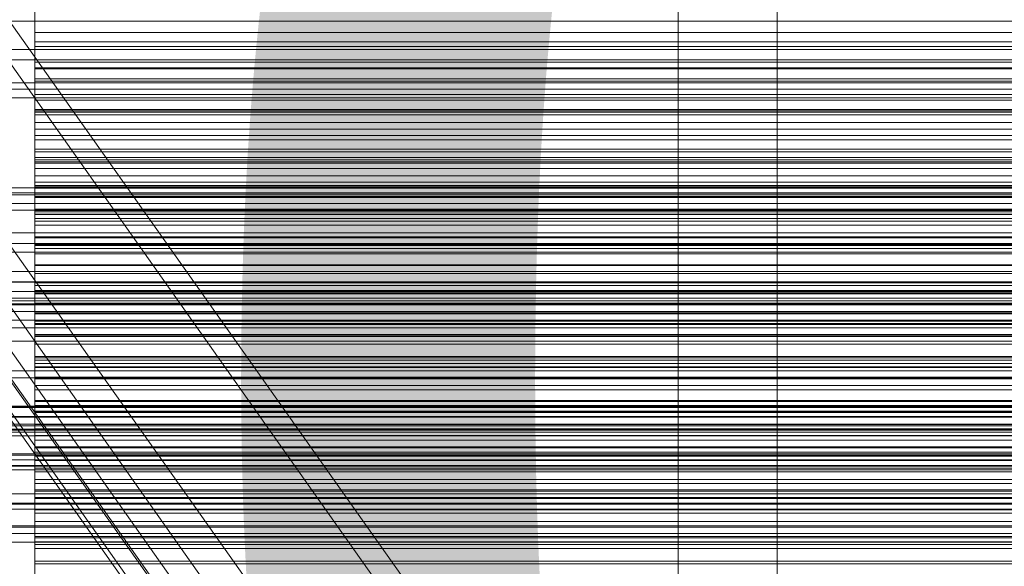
# Model space of a CAD drawing. Header units: millimetres. Extents: x -2233 to 61924, y -68080 to 6847.
# Tile 256 of 256: x 548 to 648, y -33994 to -33939. Entities that reach past the tile are written whole.
import ezdxf

# ---------------------------------------------------------------- set-up
doc = ezdxf.new("R2010")
doc.units = ezdxf.units.MM
for name, color, linetype, lineweight in [('COTAS_O', 1, 'Continuous', 0), ('COTAS_P', 1, 'Continuous', 0), ('frontal_briquetadora', 7, 'Continuous', 0), ('frontal_C03', 7, 'Continuous', 0), ('frontal_C10', 7, 'Continuous', 0), ('frontal_mezcladora', 7, 'Continuous', 0), ('frontal_secador', 7, 'Continuous', 0)]:
    doc.layers.add(name, color=color, linetype=linetype, lineweight=lineweight)
doc.dimstyles.new('R19_100', dxfattribs={"dimtxt": 250, "dimasz": 150, "dimexe": 150, "dimexo": 80, "dimgap": 100, "dimtad": 1, "dimtih": 1, "dimtoh": 1, "dimdsep": 46, "dimcen": 0.09, "dimadec": 0, "dimazin": 0, "dimtfac": 1, "dimtdec": 4, "dimtofl": 0, "dimtmove": 0, "dimatfit": 3, "dimfxl": 1, "dimtolj": 1, "dimtzin": 0, "dimarcsym": 0})

# ---------------------------------------------------------------- blocks, each defined once
blk = doc.blocks.new('DIM_R28_52')
at = {"layer": 'COTAS_O'}
for p, q in [((-1725, -33700), (-1575, -33655)), ((1725, -33700), (1575, -33655)), ((-1725, -34400), (-1725, -33700)), ((-1725, -33700), (1725, -33700)), ((-1725, -33700), (-1575, -33745)), ((1725, -33700), (1575, -33745)), ((1725, -34400), (1725, -33700))]:
    blk.add_line(p, q, dxfattribs=at)
blk.add_text('3450 O', height=250, dxfattribs=at).set_placement((0, -33600))
blk = doc.blocks.new('DIM_R28_53')
at = {"layer": 'COTAS_P'}
for p, q in [((-150, -32300), (550, -32300)), ((550, -32300), (505, -32450)), ((550, -34900), (550, -32300)), ((550, -32300), (595, -32450)), ((550, -34900), (505, -34750)), ((550, -34900), (595, -34750)), ((-150, -34900), (550, -34900))]:
    blk.add_line(p, q, dxfattribs=at)
blk.add_text('2600 P', height=250, rotation=90, dxfattribs=at).set_placement((450, -33600))
blk = doc.blocks.new('DIM_R28_56')
at = {"layer": 'COTAS_O'}
for p, q in [((-650, -34200), (-500, -34155)), ((650, -34200), (500, -34155)), ((-650, -34900), (-650, -34200)), ((-650, -34200), (650, -34200)), ((-650, -34200), (-500, -34245)), ((650, -34200), (500, -34245)), ((650, -34900), (650, -34200))]:
    blk.add_line(p, q, dxfattribs=at)
blk.add_text('1300 O', height=250, dxfattribs=at).set_placement((0, -34100))

msp = doc.modelspace()

# ---------------------------------------------------------------- linework, layer by layer
at = {"layer": 'frontal_briquetadora'}
for p, q in [((550, -33938.678), (550, -33933.789)), ((550, -33939.804), (550, -33934.783)), ((550, -33938.08), (550, -33941.221)), ((550, -33942.806), (550, -33938.183)), ((550, -33943.467), (550, -33938.678)), ((750, -33938.678), (550, -33938.678)), ((550, -33944.734), (550, -33939.804)), ((750, -33939.804), (550, -33939.804)), ((550, -33946.638), (550, -33940.763)), ((750, -33940.763), (550, -33940.763)), ((550, -33940.763), (550, -33943.373)), ((750, -33941.221), (550, -33941.221)), ((550, -33941.221), (550, -33944.479)), ((550, -33947.869), (550, -33942.806)), ((750, -33942.806), (550, -33942.806)), ((750, -33943.373), (550, -33943.373)), ((550, -33943.373), (550, -33946.092)), ((550, -33948.145), (550, -33943.467)), ((750, -33943.467), (550, -33943.467)), ((750, -33944.479), (550, -33944.479)), ((550, -33944.479), (550, -33947.869)), ((550, -33949.565), (550, -33944.734)), ((750, -33944.734), (550, -33944.734)), ((750, -33946.092), (550, -33946.092)), ((550, -33946.092), (550, -33948.923)), ((550, -33951.605), (550, -33946.638)), ((750, -33946.638), (550, -33946.638)), ((550, -33947.73), (550, -33947.588)), ((550, -33947.588), (550, -33950.222)), ((550, -33947.588), (750, -33947.588)), ((550, -33950.642), (550, -33947.73)), ((550, -33947.73), (750, -33947.73)), ((750, -33947.869), (550, -33947.869)), ((550, -33952.694), (550, -33948.145)), ((750, -33948.145), (550, -33948.145)), ((750, -33948.923), (550, -33948.923)), ((550, -33948.923), (550, -33951.872)), ((550, -33954.289), (550, -33949.565)), ((750, -33949.565), (550, -33949.565)), ((550, -33950.222), (550, -33955.529)), ((550, -33950.222), (750, -33950.222)), ((550, -33952.882), (550, -33950.642)), ((550, -33950.642), (750, -33950.642)), ((550, -33952.444), (550, -33951.605)), ((550, -33951.605), (550, -33953.55)), ((550, -33951.605), (750, -33951.605)), ((550, -33956.474), (550, -33951.605)), ((750, -33951.872), (550, -33951.872)), ((550, -33951.872), (550, -33954.948)), ((550, -33956.035), (550, -33952.444)), ((550, -33952.444), (750, -33952.444)), ((550, -33958.166), (550, -33952.694)), ((750, -33952.694), (550, -33952.694)), ((550, -33955.266), (550, -33952.882)), ((550, -33952.882), (750, -33952.882)), ((550, -33959.284), (550, -33953.028)), ((750, -33953.028), (550, -33953.028)), ((550, -33953.028), (550, -33955.419)), ((550, -33953.55), (550, -33958.204)), ((550, -33953.55), (750, -33953.55)), ((550, -33958.893), (550, -33954.289)), ((750, -33954.289), (550, -33954.289)), ((750, -33954.948), (550, -33954.948)), ((550, -33954.948), (550, -33958.166)), ((550, -33957.795), (550, -33955.266)), ((550, -33955.266), (750, -33955.266)), ((750, -33955.419), (550, -33955.419)), ((550, -33955.419), (550, -33957.925)), ((550, -33955.529), (550, -33963.307)), ((550, -33955.529), (750, -33955.529)), ((550, -33958.609), (550, -33956.035)), ((550, -33956.035), (750, -33956.035)), ((550, -33956.401), (550, -33957.935)), ((550, -33957.652), (550, -33956.401)), ((550, -33956.401), (750, -33956.401)), ((550, -33961.237), (550, -33956.474)), ((750, -33956.474), (550, -33956.474)), ((550, -33961.642), (550, -33957.652)), ((550, -33957.652), (750, -33957.652)), ((550, -33960.468), (550, -33957.795)), ((550, -33957.795), (750, -33957.795)), ((750, -33957.925), (550, -33957.925)), ((550, -33957.925), (550, -33960.55)), ((550, -33957.935), (550, -33962.196)), ((550, -33957.935), (750, -33957.935)), ((750, -33958.166), (550, -33958.166)), ((550, -33958.204), (550, -33965.389)), ((550, -33958.204), (750, -33958.204)), ((550, -33961.325), (550, -33958.609)), ((550, -33958.609), (750, -33958.609)), ((550, -33963.359), (550, -33958.893)), ((750, -33958.893), (550, -33958.893)), ((550, -33964.185), (550, -33959.284)), ((750, -33959.284), (550, -33959.284)), ((550, -33963.282), (550, -33960.468)), ((550, -33960.468), (750, -33960.468)), ((750, -33960.55), (550, -33960.55)), ((550, -33960.55), (550, -33963.302)), ((550, -33965.884), (550, -33961.237)), ((750, -33961.237), (550, -33961.237)), ((550, -33964.183), (550, -33961.325)), ((550, -33961.325), (750, -33961.325)), ((550, -33968.216), (550, -33961.642)), ((550, -33961.642), (750, -33961.642)), ((550, -33962.196), (550, -33965.098)), ((550, -33962.196), (750, -33962.196)), ((550, -33966.237), (550, -33963.282)), ((550, -33963.282), (750, -33963.282)), ((750, -33963.302), (550, -33963.302)), ((550, -33963.302), (550, -33966.188)), ((550, -33963.307), (550, -33973.256)), ((550, -33963.307), (750, -33963.307)), ((550, -33969.226), (550, -33963.359)), ((750, -33963.359), (550, -33963.359)), ((550, -33967.182), (550, -33964.183)), ((550, -33964.183), (750, -33964.183)), ((550, -33968.981), (550, -33964.185)), ((750, -33964.185), (550, -33964.185)), ((550, -33965.098), (550, -33968.14)), ((550, -33965.098), (750, -33965.098)), ((550, -33965.389), (550, -33974.827)), ((550, -33965.389), (750, -33965.389)), ((550, -33970.404), (550, -33965.884)), ((750, -33965.884), (550, -33965.884)), ((550, -33972.691), (550, -33966.068)), ((750, -33966.068), (550, -33966.068)), ((550, -33966.068), (550, -33968.234)), ((750, -33966.188), (550, -33966.188)), ((550, -33966.188), (550, -33969.226)), ((550, -33969.332), (550, -33966.237)), ((550, -33966.237), (750, -33966.237)), ((550, -33970.319), (550, -33967.182)), ((550, -33967.182), (750, -33967.182)), ((550, -33968.14), (550, -33971.32)), ((550, -33968.14), (750, -33968.14)), ((550, -33977.122), (550, -33968.216)), ((550, -33968.216), (750, -33968.216)), ((750, -33968.234), (550, -33968.234)), ((550, -33968.234), (550, -33970.522)), ((550, -33973.664), (550, -33968.981)), ((750, -33968.981), (550, -33968.981)), ((750, -33969.226), (550, -33969.226)), ((550, -33972.565), (550, -33969.332)), ((550, -33969.332), (750, -33969.332)), ((550, -33973.594), (550, -33970.319)), ((550, -33970.319), (750, -33970.319)), ((550, -33974.774), (550, -33970.404)), ((750, -33970.404), (550, -33970.404)), ((750, -33970.522), (550, -33970.522)), ((550, -33970.522), (550, -33972.935)), ((550, -33971.32), (550, -33974.637)), ((550, -33971.32), (750, -33971.32)), ((550, -33975.934), (550, -33972.565)), ((550, -33972.565), (750, -33972.565)), ((550, -33977.514), (550, -33972.691)), ((750, -33972.691), (550, -33972.691)), ((750, -33972.935), (550, -33972.935)), ((550, -33972.935), (550, -33975.482)), ((550, -33973.256), (550, -33984.994)), ((550, -33973.256), (750, -33973.256)), ((550, -33977.006), (550, -33973.594)), ((550, -33973.594), (750, -33973.594)), ((550, -33978.224), (550, -33973.664)), ((750, -33973.664), (550, -33973.664)), ((550, -33974.637), (550, -33978.09)), ((550, -33974.637), (750, -33974.637)), ((550, -33981.023), (550, -33974.774)), ((750, -33974.774), (550, -33974.774)), ((550, -33974.827), (550, -33986.158)), ((550, -33974.827), (750, -33974.827)), ((750, -33975.482), (550, -33975.482)), ((550, -33975.482), (550, -33978.172)), ((550, -33979.438), (550, -33975.934)), ((550, -33975.934), (750, -33975.934)), ((550, -33980.551), (550, -33977.006)), ((550, -33977.006), (750, -33977.006)), ((550, -33988.018), (550, -33977.122)), ((550, -33977.122), (750, -33977.122)), ((550, -33982.226), (550, -33977.514)), ((750, -33977.514), (550, -33977.514)), ((550, -33978.09), (550, -33981.678)), ((550, -33978.09), (750, -33978.09)), ((750, -33978.172), (550, -33978.172)), ((550, -33978.172), (550, -33981.023)), ((550, -33982.648), (550, -33978.224)), ((750, -33978.224), (550, -33978.224)), ((550, -33983.076), (550, -33979.438)), ((550, -33979.438), (750, -33979.438)), ((550, -33986.826), (550, -33979.853)), ((750, -33979.853), (550, -33979.853)), ((550, -33979.853), (550, -33981.789)), ((550, -33984.23), (550, -33980.551)), ((550, -33980.551), (750, -33980.551)), ((750, -33981.023), (550, -33981.023)), ((550, -33981.678), (550, -33985.397)), ((550, -33981.678), (750, -33981.678)), ((750, -33981.789), (550, -33981.789)), ((550, -33981.789), (550, -33983.852)), ((550, -33986.818), (550, -33982.226)), ((750, -33982.226), (550, -33982.226)), ((550, -33986.913), (550, -33982.648)), ((750, -33982.648), (550, -33982.648)), ((550, -33986.845), (550, -33983.076)), ((550, -33983.076), (750, -33983.076)), ((750, -33983.852), (550, -33983.852)), ((550, -33983.852), (550, -33986.048)), ((550, -33988.04), (550, -33984.23)), ((550, -33984.23), (750, -33984.23)), ((550, -33984.994), (550, -33998.069)), ((550, -33984.994), (750, -33984.994)), ((550, -33985.397), (550, -33989.248)), ((550, -33985.397), (750, -33985.397)), ((750, -33986.048), (550, -33986.048)), ((550, -33986.048), (550, -33988.384)), ((550, -33986.158), (550, -33998.944)), ((550, -33986.158), (750, -33986.158)), ((550, -33991.279), (550, -33986.818)), ((750, -33986.818), (550, -33986.818)), ((550, -33991.56), (550, -33986.826)), ((750, -33986.826), (550, -33986.826)), ((550, -33990.745), (550, -33986.845)), ((550, -33986.845), (750, -33986.845)), ((550, -33993.527), (550, -33986.913)), ((750, -33986.913), (550, -33986.913)), ((550, -34000.485), (550, -33988.018)), ((550, -33988.018), (750, -33988.018)), ((550, -33991.98), (550, -33988.04)), ((550, -33988.04), (750, -33988.04)), ((750, -33988.384), (550, -33988.384)), ((550, -33988.384), (550, -33990.871)), ((550, -33989.248), (550, -33993.227)), ((550, -33989.248), (750, -33989.248)), ((550, -33994.773), (550, -33990.745)), ((550, -33990.745), (750, -33990.745)), ((750, -33990.871), (550, -33990.871)), ((550, -33990.871), (550, -33993.527)), ((550, -33995.596), (550, -33991.279)), ((750, -33991.279), (550, -33991.279)), ((550, -33996.176), (550, -33991.56)), ((750, -33991.56), (550, -33991.56)), ((550, -33996.047), (550, -33991.98)), ((550, -33991.98), (750, -33991.98)), ((550, -33993.227), (550, -33997.334)), ((550, -33993.227), (750, -33993.227)), ((750, -33993.527), (550, -33993.527))]:
    msp.add_line(p, q, dxfattribs=at)
at = {"layer": 'frontal_C03'}
for p, q in [((-1250, -33938.67), (1250, -33938.67)), ((1250, -33941.522), (-1250, -33941.522)), ((1250, -33942.579), (-1250, -33942.579)), ((1250, -33944.887), (-1250, -33944.887)), ((1250, -33945.54), (-1250, -33945.54)), ((1250, -33946.422), (-1250, -33946.422)), ((-1500, -33955.526), (1500, -33955.526)), ((1250, -33956.228), (-1250, -33956.228)), ((1250, -33957.109), (-1250, -33957.109)), ((1250, -33957.763), (-1250, -33957.763)), ((1250, -33960.07), (-1250, -33960.07)), ((-1250, -33961.128), (1250, -33961.128)), ((1250, -33963.98), (-1250, -33963.98)), ((1250, -33965.037), (-1250, -33965.037)), ((1500, -33966.934), (-1500, -33966.934)), ((1500, -33967.219), (-1500, -33967.219)), ((1250, -33967.345), (-1250, -33967.345)), ((1250, -33967.998), (-1250, -33967.998)), ((1250, -33968.879), (-1250, -33968.879)), ((-1500, -33978.628), (1500, -33978.628)), ((1250, -33978.686), (-1250, -33978.686)), ((1250, -33979.567), (-1250, -33979.567)), ((1250, -33980.221), (-1250, -33980.221)), ((1250, -33982.528), (-1250, -33982.528)), ((-1250, -33983.585), (1250, -33983.585)), ((1250, -33986.437), (-1250, -33986.437)), ((1250, -33987.495), (-1250, -33987.495)), ((1250, -33989.802), (-1250, -33989.802)), ((1250, -33990.456), (-1250, -33990.456)), ((1250, -33991.337), (-1250, -33991.337))]:
    msp.add_line(p, q, dxfattribs=at)
at = {"layer": 'frontal_C10'}
for p, q in [((359.992, -33677.868), (1790.776, -35700.701)), ((1793.736, -35700.701), (362.951, -33677.868)), ((354.013, -33698.376), (1804.013, -35748.376)), ((1803.902, -35751.298), (353.902, -33701.298)), ((1789.474, -35734.793), (358.689, -33711.96)), ((361.649, -33711.96), (1792.433, -35734.793)), ((365.111, -33717.146), (1792.693, -35735.451)), ((1792.581, -35738.373), (364.999, -33720.068)), ((1799.614, -35731.581), (381.64, -33726.859)), ((381.417, -33732.704), (1799.391, -35737.425))]:
    msp.add_line(p, q, dxfattribs=at)
at = {"layer": 'frontal_mezcladora'}
for p, q in [((625, -34725), (625, -33700)), ((615, -34760), (615, -33730)), ((625, -34725), (625, -33730))]:
    msp.add_line(p, q, dxfattribs=at)
at = {"layer": 'frontal_secador'}
for p, q in [((-1250, -33956), (1250, -33956)), ((-1250, -33962), (1250, -33962)), ((-1250, -33965), (1250, -33965)), ((1250, -33966), (-1250, -33966)), ((-1250, -33966.659), (1250, -33966.659)), ((1250, -33969.659), (-1250, -33969.659)), ((-1250, -33971), (1250, -33971)), ((1250, -33974), (-1250, -33974)), ((-1250, -33974.728), (1250, -33974.728)), ((-1250, -33977.588), (1250, -33977.588)), ((1250, -33977.611), (-1250, -33977.611)), ((1250, -33977.728), (-1250, -33977.728)), ((-1250, -33979.387), (1250, -33979.387)), ((1250, -33979.918), (-1250, -33979.918)), ((-1250, -33980), (1250, -33980)), ((1250, -33980.588), (-1250, -33980.588)), ((1250, -33982.387), (-1250, -33982.387)), ((1250, -33983), (-1250, -33983)), ((-1250, -33983.65), (1250, -33983.65)), ((1250, -33984), (-1250, -33984)), ((1250, -33987.382), (-1250, -33987.382)), ((-1250, -33988), (1250, -33988)), ((1250, -33989.689), (-1250, -33989.689))]:
    msp.add_line(p, q, dxfattribs=at)

# ---------------------------------------------------------------- dimensions: what is measured, and where the dimension line sits
at = {"layer": 'COTAS_O'}
for p1, p2, picture, middle in [((-1725, -34400), (1725, -34400), 'DIM_R28_52', (0, -33700)), ((-650, -34900), (650, -34900), 'DIM_R28_56', (0, -34200))]:
    dim = msp.add_aligned_dim(p1=p1, p2=p2, distance=700, text='<> O', dimstyle='R19_100', dxfattribs=at)
    dim.commit()
    dim.dimension.update_dxf_attribs({"geometry": picture, "text_midpoint": middle})
at = {"layer": 'COTAS_P'}
dim = msp.add_aligned_dim(p1=(-150, -34900), p2=(-150, -32300), distance=-700, text='<> P', dimstyle='R19_100', dxfattribs=at)
dim.commit()
dim.dimension.update_dxf_attribs({"geometry": 'DIM_R28_53', "text_midpoint": (550, -33600)})

doc.saveas('drawing.dxf')
